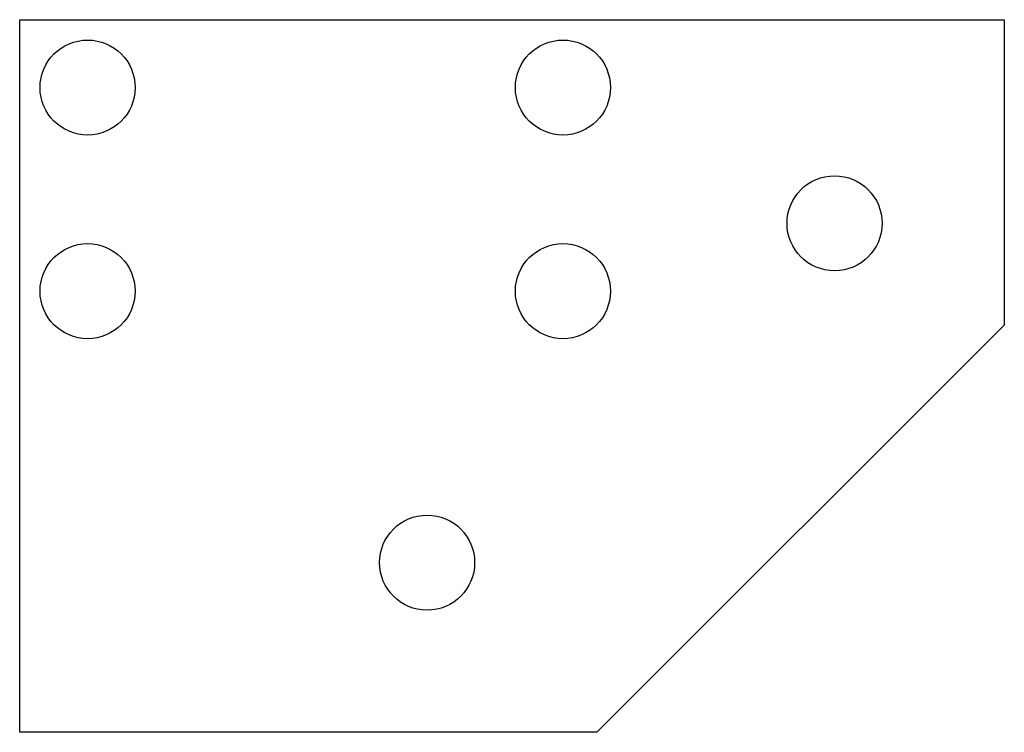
# Model space of a CAD drawing. Extents: x -45 to 100, y -60 to 45.
import ezdxf

# ---------------------------------------------------------------- set-up
doc = ezdxf.new("R2010")
doc.units = 0

msp = doc.modelspace()

# ---------------------------------------------------------------- linework, layer by layer
for p, q in [((-45, -60), (-45, 45)), ((-45, 45), (100, 45)), ((100, 45), (100, 0)), ((100, 0), (40, -60)), ((40, -60), (-45, -60))]:
    msp.add_line(p, q)
at = {"layer": 'PS_SOLID'}
for centre in [(-35, 35), (35, 35), (75, 15), (-35, 5), (35, 5), (15, -35)]:
    msp.add_circle(centre, 7, dxfattribs=at)

doc.saveas('drawing.dxf')
